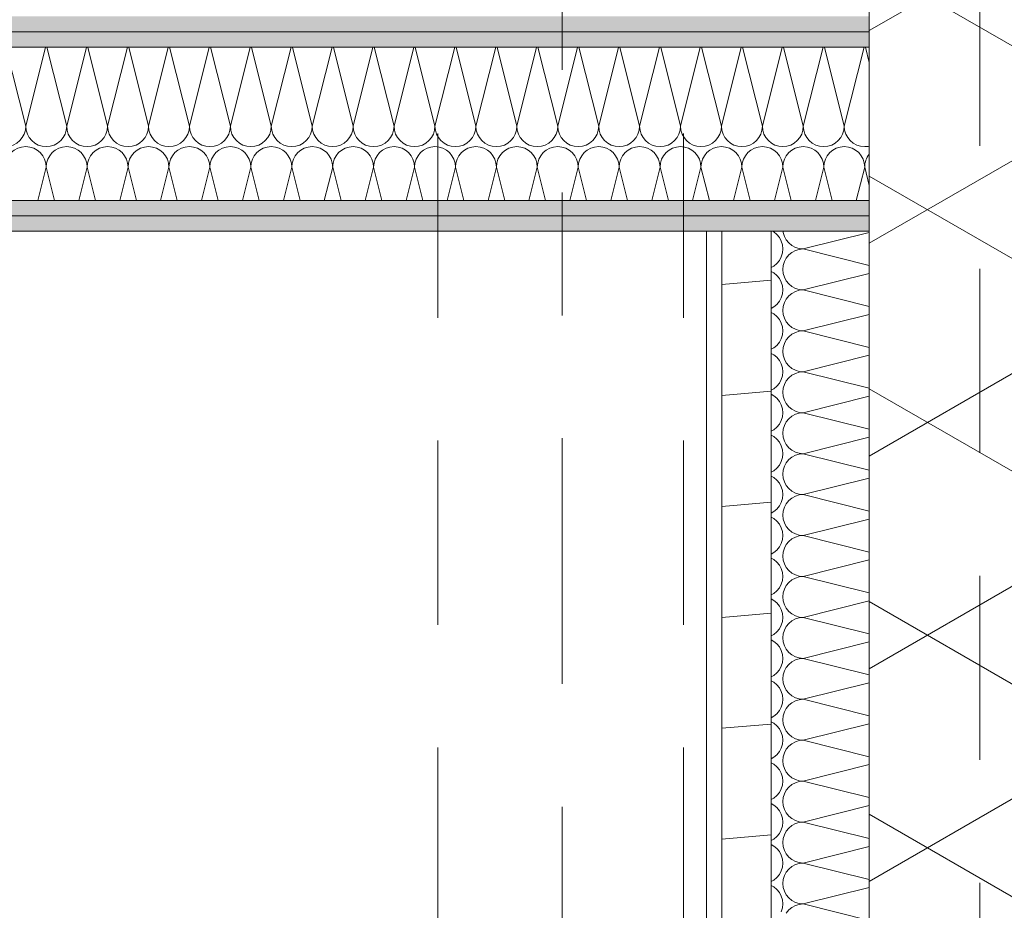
# Model space of a CAD drawing. Header units: metres. Extents: x -167 to 233, y -155 to 122.
# Tile 142 of 176: x 57.31 to 58.112, y 34.157 to 34.882. Entities that reach past the tile are written whole.
import ezdxf
from ezdxf.enums import TextEntityAlignment as Align

# ---------------------------------------------------------------- set-up
doc = ezdxf.new("R2010")
doc.units = ezdxf.units.M
doc.header["$MEASUREMENT"] = 0
for name, pattern in [('Raster', [0.4, 0.2, -0.1, 0, -0.1]), ('Strichlinie eng', [0.23, 0.15, -0.08]), ('Untersicht', [0.2, 0.15, -0.05])]:
    doc.linetypes.add(name, pattern=pattern)
for name, color, linetype in [('10 Wand außen', 7, 'Continuous'), ('20 Decke', 7, 'Continuous'), ('20 Träger', 7, 'Continuous'), ('50 Sanitäreinrichtung', 7, 'Continuous'), ('90 Achsraster', 7, 'Continuous'), ('94 Genehmigungsplanung Bemaßung', 7, 'Continuous')]:
    doc.layers.add(name, color=color, linetype=linetype)
doc.styles.add('ERSTELLTER_STIL_1', font='arial.ttf')
doc.styles.add('ERSTELLTER_STIL_2', font='arial.ttf')
doc.dimstyles.new('ERSTELLTER_STIL__2', dxfattribs={"dimtxt": 0.25, "dimasz": 0.19, "dimexe": 0.18, "dimexo": 0.1, "dimgap": 0, "dimtad": 1, "dimzin": 0, "dimdsep": 46, "dimtxsty": 'ERSTELLTER_STIL_1', "dimblk": 'ARROWHEAD_6', "dimblk1": 'ARROWHEAD_6', "dimblk2": 'ARROWHEAD_6', "dimcen": 0.09, "dimclrd": 7, "dimclre": 7, "dimclrt": 7, "dimazin": 0, "dimtfac": 1, "dimtdec": 4, "dimtmove": 0, "dimatfit": 3, "dimfxl": 1, "dimtolj": 1, "dimtzin": 0, "dimarcsym": 0})
pattern_1 = [(0, (27236.132094, 33357.27905), (0, 0.075), [0, -0.075])]

# ---------------------------------------------------------------- blocks, each defined once
blk = doc.blocks.new('*X32', base_point=(27236.13209, 33357.27905))
at = {"layer": '10 Wand außen', "color": 8, "linetype": 'Continuous', "lineweight": 18}
for p, q in [((57.29931, 34.86018), (57.31543, 34.79572)), ((57.33154, 34.86018), (57.31543, 34.79572)), ((57.33264, 34.86018), (57.34876, 34.79572)), ((57.36488, 34.86018), (57.34876, 34.79572)), ((57.36598, 34.86018), (57.38209, 34.79572)), ((57.39821, 34.86018), (57.38209, 34.79572)), ((57.39931, 34.86018), (57.41543, 34.79572)), ((57.43154, 34.86018), (57.41543, 34.79572)), ((57.43264, 34.86018), (57.44876, 34.79572)), ((57.46488, 34.86018), (57.44876, 34.79572)), ((57.46598, 34.86018), (57.48209, 34.79572)), ((57.49821, 34.86018), (57.48209, 34.79572)), ((57.49931, 34.86018), (57.51543, 34.79572)), ((57.53154, 34.86018), (57.51543, 34.79572)), ((57.53264, 34.86018), (57.54876, 34.79572)), ((57.56488, 34.86018), (57.54876, 34.79572)), ((57.56598, 34.86018), (57.58209, 34.79572)), ((57.59821, 34.86018), (57.58209, 34.79572)), ((57.59931, 34.86018), (57.61543, 34.79572)), ((57.63154, 34.86018), (57.61543, 34.79572)), ((57.63264, 34.86018), (57.64876, 34.79572)), ((57.66488, 34.86018), (57.64876, 34.79572)), ((57.66598, 34.86018), (57.68209, 34.79572)), ((57.69821, 34.86018), (57.68209, 34.79572)), ((57.69931, 34.86018), (57.71543, 34.79572)), ((57.73154, 34.86018), (57.71543, 34.79572)), ((57.73264, 34.86018), (57.74876, 34.79572)), ((57.76488, 34.86018), (57.74876, 34.79572)), ((57.76598, 34.86018), (57.78209, 34.79572)), ((57.79821, 34.86018), (57.78209, 34.79572)), ((57.79931, 34.86018), (57.81543, 34.79572)), ((57.83154, 34.86018), (57.81543, 34.79572)), ((57.83264, 34.86018), (57.84876, 34.79572)), ((57.86488, 34.86018), (57.84876, 34.79572)), ((57.86598, 34.86018), (57.88209, 34.79572)), ((57.89821, 34.86018), (57.88209, 34.79572)), ((57.89931, 34.86018), (57.91543, 34.79572)), ((57.93154, 34.86018), (57.91543, 34.79572)), ((57.93264, 34.86018), (57.94876, 34.79572)), ((57.96488, 34.86018), (57.94876, 34.79572)), ((57.96598, 34.86018), (57.98209, 34.79572)), ((57.99821, 34.86018), (57.98209, 34.79572)), ((57.99931, 34.86018), (58.00249, 34.84746)), ((57.33209, 34.76238), (57.32529, 34.73518)), ((57.33209, 34.76238), (57.33889, 34.73518)), ((57.36543, 34.76238), (57.35863, 34.73518)), ((57.36543, 34.76238), (57.37223, 34.73518)), ((57.39876, 34.76238), (57.39196, 34.73518)), ((57.39876, 34.76238), (57.40556, 34.73518)), ((57.43209, 34.76238), (57.42529, 34.73518)), ((57.43209, 34.76238), (57.43889, 34.73518)), ((57.46543, 34.76238), (57.45863, 34.73518)), ((57.46543, 34.76238), (57.47223, 34.73518)), ((57.49876, 34.76238), (57.49196, 34.73518)), ((57.49876, 34.76238), (57.50556, 34.73518)), ((57.53209, 34.76238), (57.52529, 34.73518)), ((57.53209, 34.76238), (57.53889, 34.73518)), ((57.56543, 34.76238), (57.55863, 34.73518)), ((57.56543, 34.76238), (57.57223, 34.73518)), ((57.59876, 34.76238), (57.59196, 34.73518)), ((57.59876, 34.76238), (57.60556, 34.73518)), ((57.63209, 34.76238), (57.62529, 34.73518)), ((57.63209, 34.76238), (57.63889, 34.73518)), ((57.66543, 34.76238), (57.65863, 34.73518)), ((57.66543, 34.76238), (57.67223, 34.73518)), ((57.69876, 34.76238), (57.69196, 34.73518)), ((57.69876, 34.76238), (57.70556, 34.73518)), ((57.73209, 34.76238), (57.72529, 34.73518)), ((57.73209, 34.76238), (57.73889, 34.73518)), ((57.76543, 34.76238), (57.75863, 34.73518)), ((57.76543, 34.76238), (57.77223, 34.73518)), ((57.79876, 34.76238), (57.79196, 34.73518)), ((57.79876, 34.76238), (57.80556, 34.73518)), ((57.83209, 34.76238), (57.82529, 34.73518)), ((57.83209, 34.76238), (57.83889, 34.73518)), ((57.86543, 34.76238), (57.85863, 34.73518)), ((57.86543, 34.76238), (57.87223, 34.73518)), ((57.89876, 34.76238), (57.89196, 34.73518)), ((57.89876, 34.76238), (57.90556, 34.73518)), ((57.93209, 34.76238), (57.92529, 34.73518)), ((57.93209, 34.76238), (57.93889, 34.73518)), ((57.96543, 34.76238), (57.95863, 34.73518)), ((57.96543, 34.76238), (57.97223, 34.73518)), ((57.99876, 34.76238), (57.99196, 34.73518)), ((57.99876, 34.76238), (58.00249, 34.74746))]:
    blk.add_line(p, q, dxfattribs=at)
for centre, start, end in [((57.29876, 34.79572), 270, 0), ((57.33209, 34.79572), 180, 270), ((57.33209, 34.79572), 270, 0), ((57.36543, 34.79572), 180, 270), ((57.36543, 34.79572), 270, 0), ((57.39876, 34.79572), 180, 270), ((57.39876, 34.79572), 270, 0), ((57.43209, 34.79572), 180, 270), ((57.43209, 34.79572), 270, 0), ((57.46543, 34.79572), 180, 270), ((57.46543, 34.79572), 270, 0), ((57.49876, 34.79572), 180, 270), ((57.49876, 34.79572), 270, 0), ((57.53209, 34.79572), 180, 270), ((57.53209, 34.79572), 270, 0), ((57.56543, 34.79572), 180, 270), ((57.56543, 34.79572), 270, 0), ((57.59876, 34.79572), 180, 270), ((57.59876, 34.79572), 270, 0), ((57.63209, 34.79572), 180, 270), ((57.63209, 34.79572), 270, 0), ((57.66543, 34.79572), 180, 270), ((57.66543, 34.79572), 270, 0), ((57.69876, 34.79572), 180, 270), ((57.69876, 34.79572), 270, 0), ((57.73209, 34.79572), 180, 270), ((57.73209, 34.79572), 270, 0), ((57.76543, 34.79572), 180, 270), ((57.76543, 34.79572), 270, 0), ((57.79876, 34.79572), 180, 270), ((57.79876, 34.79572), 270, 0), ((57.83209, 34.79572), 180, 270), ((57.83209, 34.79572), 270, 0), ((57.86543, 34.79572), 180, 270), ((57.86543, 34.79572), 270, 0), ((57.89876, 34.79572), 180, 270), ((57.89876, 34.79572), 270, 0), ((57.93209, 34.79572), 180, 270), ((57.93209, 34.79572), 270, 0), ((57.96543, 34.79572), 180, 270), ((57.96543, 34.79572), 270, 0), ((57.99876, 34.79572), 180, 270), ((57.31543, 34.76238), 90, 180), ((57.31543, 34.76238), 0, 90), ((57.34876, 34.76238), 90, 180), ((57.34876, 34.76238), 0, 90), ((57.38209, 34.76238), 90, 180), ((57.38209, 34.76238), 0, 90), ((57.41543, 34.76238), 90, 180), ((57.41543, 34.76238), 0, 90), ((57.44876, 34.76238), 90, 180), ((57.44876, 34.76238), 0, 90), ((57.48209, 34.76238), 90, 180), ((57.48209, 34.76238), 0, 90), ((57.51543, 34.76238), 90, 180), ((57.51543, 34.76238), 0, 90), ((57.54876, 34.76238), 90, 180), ((57.54876, 34.76238), 0, 90), ((57.58209, 34.76238), 90, 180), ((57.58209, 34.76238), 0, 90), ((57.61543, 34.76238), 90, 180), ((57.61543, 34.76238), 0, 90), ((57.64876, 34.76238), 90, 180), ((57.64876, 34.76238), 0, 90), ((57.68209, 34.76238), 90, 180), ((57.68209, 34.76238), 0, 90), ((57.71543, 34.76238), 90, 180), ((57.71543, 34.76238), 0, 90), ((57.74876, 34.76238), 90, 180), ((57.74876, 34.76238), 0, 90), ((57.78209, 34.76238), 90, 180), ((57.78209, 34.76238), 0, 90), ((57.81543, 34.76238), 90, 180), ((57.81543, 34.76238), 0, 90), ((57.84876, 34.76238), 90, 180), ((57.84876, 34.76238), 0, 90), ((57.88209, 34.76238), 90, 180), ((57.88209, 34.76238), 0, 90), ((57.91543, 34.76238), 90, 180), ((57.91543, 34.76238), 0, 90), ((57.94876, 34.76238), 90, 180), ((57.94876, 34.76238), 0, 90), ((57.98209, 34.76238), 90, 180), ((57.98209, 34.76238), 0, 90), ((57.99876, 34.79572), 270, 282.9357), ((58.01543, 34.76238), 140.90873, 180)]:
    blk.add_arc(centre, 0.01667, start, end, dxfattribs=at)
blk = doc.blocks.new('*X44', base_point=(27236.13209, 33357.27905))
at = {"layer": '10 Wand außen', "color": 8, "linetype": 'Continuous', "lineweight": 18}
for p, q in [((57.92469, 34.70957), (57.92355, 34.71018)), ((57.92721, 34.7075), (57.92469, 34.70957)), ((57.92929, 34.70498), (57.92721, 34.7075)), ((57.93083, 34.70209), (57.92929, 34.70498)), ((57.93231, 34.71018), (57.93241, 34.70913)), ((57.93241, 34.70913), (57.93336, 34.706)), ((57.93336, 34.706), (57.9349, 34.70312)), ((57.9349, 34.70312), (57.93698, 34.7006)), ((58.00249, 34.70915), (57.94876, 34.69572)), ((57.93177, 34.69897), (57.93083, 34.70209)), ((57.93209, 34.69572), (57.93177, 34.69897)), ((57.93177, 34.69246), (57.93209, 34.69572)), ((57.93698, 34.7006), (57.9395, 34.69852)), ((57.9395, 34.69852), (57.94238, 34.69698)), ((57.94238, 34.69445), (57.9395, 34.69291)), ((57.94238, 34.69698), (57.94551, 34.69604)), ((57.94551, 34.6954), (57.94238, 34.69445)), ((57.94551, 34.69604), (57.94876, 34.69572)), ((57.94876, 34.69572), (57.94551, 34.6954)), ((58.00249, 34.68228), (57.94876, 34.69572)), ((57.92721, 34.68393), (57.92929, 34.68646)), ((57.92929, 34.68646), (57.93083, 34.68934)), ((57.93083, 34.68934), (57.93177, 34.69246)), ((57.9349, 34.68831), (57.93336, 34.68543)), ((57.93698, 34.69083), (57.9349, 34.68831)), ((57.9395, 34.69291), (57.93698, 34.69083)), ((57.92249, 34.68068), (57.92469, 34.68186)), ((57.92469, 34.68186), (57.92721, 34.68393)), ((57.93241, 34.6823), (57.93209, 34.67905)), ((57.93209, 34.67905), (57.93241, 34.6758)), ((57.93336, 34.68543), (57.93241, 34.6823)), ((57.92469, 34.67624), (57.92249, 34.67741)), ((57.92721, 34.67417), (57.92469, 34.67624)), ((57.92929, 34.67164), (57.92721, 34.67417)), ((57.93083, 34.66876), (57.92929, 34.67164)), ((57.93241, 34.6758), (57.93336, 34.67267)), ((57.93336, 34.67267), (57.9349, 34.66979)), ((58.00249, 34.67582), (57.94876, 34.66238)), ((57.93177, 34.66563), (57.93083, 34.66876)), ((57.93209, 34.66238), (57.93177, 34.66563)), ((57.93177, 34.65913), (57.93209, 34.66238)), ((57.9349, 34.66979), (57.93698, 34.66726)), ((57.93698, 34.66726), (57.9395, 34.66519)), ((57.9395, 34.66519), (57.94238, 34.66365)), ((57.94238, 34.66365), (57.94551, 34.6627)), ((57.94551, 34.6627), (57.94876, 34.66238)), ((57.94876, 34.66238), (57.94551, 34.66206)), ((58.00249, 34.64895), (57.94876, 34.66238)), ((57.92929, 34.65312), (57.93083, 34.656)), ((57.93083, 34.656), (57.93177, 34.65913)), ((57.9349, 34.65498), (57.93336, 34.65209)), ((57.93698, 34.6575), (57.9349, 34.65498)), ((57.9395, 34.65957), (57.93698, 34.6575)), ((57.94238, 34.66111), (57.9395, 34.65957)), ((57.94551, 34.66206), (57.94238, 34.66111)), ((57.92249, 34.64735), (57.92469, 34.64852)), ((57.92469, 34.64852), (57.92721, 34.6506)), ((57.92721, 34.6506), (57.92929, 34.65312)), ((57.93241, 34.64897), (57.93209, 34.64572)), ((57.93336, 34.65209), (57.93241, 34.64897)), ((57.92469, 34.64291), (57.92249, 34.64408)), ((57.92721, 34.64083), (57.92469, 34.64291)), ((57.92929, 34.63831), (57.92721, 34.64083)), ((57.93083, 34.63543), (57.92929, 34.63831)), ((57.93209, 34.64572), (57.93241, 34.64246)), ((57.93241, 34.64246), (57.93336, 34.63934)), ((57.93336, 34.63934), (57.9349, 34.63646)), ((58.00249, 34.64248), (57.94876, 34.62905)), ((57.93177, 34.6323), (57.93083, 34.63543)), ((57.93209, 34.62905), (57.93177, 34.6323)), ((57.9349, 34.63646), (57.93698, 34.63393)), ((57.93698, 34.63393), (57.9395, 34.63186)), ((57.9395, 34.63186), (57.94238, 34.63032)), ((57.94238, 34.63032), (57.94551, 34.62937)), ((57.92929, 34.61979), (57.93083, 34.62267)), ((57.93083, 34.62267), (57.93177, 34.6258)), ((57.93177, 34.6258), (57.93209, 34.62905)), ((57.93698, 34.62417), (57.9349, 34.62164)), ((57.9395, 34.62624), (57.93698, 34.62417)), ((57.94238, 34.62778), (57.9395, 34.62624)), ((57.94551, 34.62873), (57.94238, 34.62778)), ((57.94551, 34.62937), (57.94876, 34.62905)), ((57.94876, 34.62905), (57.94551, 34.62873)), ((58.00249, 34.61562), (57.94876, 34.62905)), ((57.92249, 34.61402), (57.92469, 34.61519)), ((57.92469, 34.61519), (57.92721, 34.61726)), ((57.92721, 34.61726), (57.92929, 34.61979)), ((57.93241, 34.61563), (57.93209, 34.61238)), ((57.93336, 34.61876), (57.93241, 34.61563)), ((57.9349, 34.62164), (57.93336, 34.61876)), ((57.92469, 34.60957), (57.92249, 34.61075)), ((57.92721, 34.6075), (57.92469, 34.60957)), ((57.92929, 34.60498), (57.92721, 34.6075)), ((57.93209, 34.61238), (57.93241, 34.60913)), ((57.93241, 34.60913), (57.93336, 34.606)), ((58.00249, 34.60915), (57.94876, 34.59572)), ((57.93083, 34.60209), (57.92929, 34.60498)), ((57.93177, 34.59897), (57.93083, 34.60209)), ((57.93209, 34.59572), (57.93177, 34.59897)), ((57.93336, 34.606), (57.9349, 34.60312)), ((57.9349, 34.60312), (57.93698, 34.6006)), ((57.93698, 34.6006), (57.9395, 34.59852)), ((57.9395, 34.59852), (57.94238, 34.59698)), ((57.93083, 34.58934), (57.93177, 34.59246)), ((57.93177, 34.59246), (57.93209, 34.59572)), ((57.93698, 34.59083), (57.9349, 34.58831)), ((57.9395, 34.59291), (57.93698, 34.59083)), ((57.94238, 34.59445), (57.9395, 34.59291)), ((57.94238, 34.59698), (57.94551, 34.59604)), ((57.94551, 34.5954), (57.94238, 34.59445)), ((57.94551, 34.59604), (57.94876, 34.59572)), ((57.94876, 34.59572), (57.94551, 34.5954)), ((58.00249, 34.58228), (57.94876, 34.59572)), ((57.92469, 34.58186), (57.92721, 34.58393)), ((57.92721, 34.58393), (57.92929, 34.58646)), ((57.92929, 34.58646), (57.93083, 34.58934)), ((57.93241, 34.5823), (57.93209, 34.57905)), ((57.93336, 34.58543), (57.93241, 34.5823)), ((57.9349, 34.58831), (57.93336, 34.58543)), ((57.92249, 34.58068), (57.92469, 34.58186)), ((57.92469, 34.57624), (57.92249, 34.57741)), ((57.92721, 34.57417), (57.92469, 34.57624)), ((57.92929, 34.57164), (57.92721, 34.57417)), ((57.93209, 34.57905), (57.93241, 34.5758)), ((57.93241, 34.5758), (57.93336, 34.57267)), ((58.00249, 34.57582), (57.94876, 34.56238)), ((57.93083, 34.56876), (57.92929, 34.57164)), ((57.93177, 34.56563), (57.93083, 34.56876)), ((57.93336, 34.57267), (57.9349, 34.56979)), ((57.9349, 34.56979), (57.93698, 34.56726)), ((57.93698, 34.56726), (57.9395, 34.56519)), ((57.93083, 34.556), (57.93177, 34.55913)), ((57.93209, 34.56238), (57.93177, 34.56563)), ((57.93177, 34.55913), (57.93209, 34.56238)), ((57.9395, 34.55957), (57.93698, 34.5575)), ((57.9395, 34.56519), (57.94238, 34.56365)), ((57.94238, 34.56111), (57.9395, 34.55957)), ((57.94238, 34.56365), (57.94551, 34.5627)), ((57.94551, 34.56206), (57.94238, 34.56111)), ((57.94551, 34.5627), (57.94876, 34.56238)), ((57.94876, 34.56238), (57.94551, 34.56206)), ((58.00249, 34.54895), (57.94876, 34.56238)), ((57.92469, 34.54852), (57.92721, 34.5506)), ((57.92721, 34.5506), (57.92929, 34.55312)), ((57.92929, 34.55312), (57.93083, 34.556)), ((57.93336, 34.55209), (57.93241, 34.54897)), ((57.9349, 34.55498), (57.93336, 34.55209)), ((57.93698, 34.5575), (57.9349, 34.55498)), ((57.92249, 34.54735), (57.92469, 34.54852)), ((57.92469, 34.54291), (57.92249, 34.54408)), ((57.92721, 34.54083), (57.92469, 34.54291)), ((57.93241, 34.54897), (57.93209, 34.54572)), ((57.93209, 34.54572), (57.93241, 34.54246)), ((57.93241, 34.54246), (57.93336, 34.53934)), ((58.00249, 34.54248), (57.94876, 34.52905)), ((57.92929, 34.53831), (57.92721, 34.54083)), ((57.93083, 34.53543), (57.92929, 34.53831)), ((57.93177, 34.5323), (57.93083, 34.53543)), ((57.93336, 34.53934), (57.9349, 34.53646)), ((57.9349, 34.53646), (57.93698, 34.53393)), ((57.93209, 34.52905), (57.93177, 34.5323)), ((57.93177, 34.5258), (57.93209, 34.52905)), ((57.93698, 34.53393), (57.9395, 34.53186)), ((57.9395, 34.52624), (57.93698, 34.52417)), ((57.9395, 34.53186), (57.94238, 34.53032)), ((57.94238, 34.52778), (57.9395, 34.52624)), ((57.94238, 34.53032), (57.94551, 34.52937)), ((57.94551, 34.52873), (57.94238, 34.52778)), ((57.94551, 34.52937), (57.94876, 34.52905)), ((57.94876, 34.52905), (57.94551, 34.52873)), ((58.00249, 34.51562), (57.94876, 34.52905)), ((57.92721, 34.51726), (57.92929, 34.51979)), ((57.92929, 34.51979), (57.93083, 34.52267)), ((57.93083, 34.52267), (57.93177, 34.5258)), ((57.93336, 34.51876), (57.93241, 34.51563)), ((57.9349, 34.52164), (57.93336, 34.51876)), ((57.93698, 34.52417), (57.9349, 34.52164)), ((57.92249, 34.51402), (57.92469, 34.51519)), ((57.92469, 34.50957), (57.92249, 34.51075)), ((57.92469, 34.51519), (57.92721, 34.51726)), ((57.93241, 34.51563), (57.93209, 34.51238)), ((57.93209, 34.51238), (57.93241, 34.50913)), ((57.92721, 34.5075), (57.92469, 34.50957)), ((57.92929, 34.50498), (57.92721, 34.5075)), ((57.93083, 34.50209), (57.92929, 34.50498)), ((57.93177, 34.49897), (57.93083, 34.50209)), ((57.93241, 34.50913), (57.93336, 34.506)), ((57.93336, 34.506), (57.9349, 34.50312)), ((57.9349, 34.50312), (57.93698, 34.5006)), ((58.00249, 34.50915), (57.94876, 34.49572)), ((57.93209, 34.49572), (57.93177, 34.49897)), ((57.93177, 34.49246), (57.93209, 34.49572)), ((57.93698, 34.5006), (57.9395, 34.49852)), ((57.9395, 34.49852), (57.94238, 34.49698)), ((57.94238, 34.49445), (57.9395, 34.49291)), ((57.94238, 34.49698), (57.94551, 34.49604)), ((57.94551, 34.4954), (57.94238, 34.49445)), ((57.94551, 34.49604), (57.94876, 34.49572)), ((57.94876, 34.49572), (57.94551, 34.4954)), ((58.00249, 34.48228), (57.94876, 34.49572)), ((57.92721, 34.48393), (57.92929, 34.48646)), ((57.92929, 34.48646), (57.93083, 34.48934)), ((57.93083, 34.48934), (57.93177, 34.49246)), ((57.9349, 34.48831), (57.93336, 34.48543)), ((57.93698, 34.49083), (57.9349, 34.48831)), ((57.9395, 34.49291), (57.93698, 34.49083)), ((57.92249, 34.48068), (57.92469, 34.48186)), ((57.92469, 34.48186), (57.92721, 34.48393)), ((57.93241, 34.4823), (57.93209, 34.47905)), ((57.93209, 34.47905), (57.93241, 34.4758)), ((57.93336, 34.48543), (57.93241, 34.4823)), ((57.92469, 34.47624), (57.92249, 34.47741)), ((57.92721, 34.47417), (57.92469, 34.47624)), ((57.92929, 34.47164), (57.92721, 34.47417)), ((57.93083, 34.46876), (57.92929, 34.47164)), ((57.93241, 34.4758), (57.93336, 34.47267)), ((57.93336, 34.47267), (57.9349, 34.46979)), ((58.00249, 34.47582), (57.94876, 34.46238)), ((57.93177, 34.46563), (57.93083, 34.46876)), ((57.93209, 34.46238), (57.93177, 34.46563)), ((57.93177, 34.45913), (57.93209, 34.46238)), ((57.9349, 34.46979), (57.93698, 34.46726)), ((57.93698, 34.46726), (57.9395, 34.46519)), ((57.9395, 34.46519), (57.94238, 34.46365)), ((57.94238, 34.46365), (57.94551, 34.4627)), ((57.94551, 34.46206), (57.94238, 34.46111)), ((57.94551, 34.4627), (57.94876, 34.46238)), ((57.94876, 34.46238), (57.94551, 34.46206)), ((58.00249, 34.44895), (57.94876, 34.46238)), ((57.92929, 34.45312), (57.93083, 34.456)), ((57.93083, 34.456), (57.93177, 34.45913)), ((57.9349, 34.45498), (57.93336, 34.45209)), ((57.93698, 34.4575), (57.9349, 34.45498)), ((57.9395, 34.45957), (57.93698, 34.4575)), ((57.94238, 34.46111), (57.9395, 34.45957)), ((57.92249, 34.44735), (57.92469, 34.44852)), ((57.92469, 34.44852), (57.92721, 34.4506)), ((57.92721, 34.4506), (57.92929, 34.45312)), ((57.93241, 34.44897), (57.93209, 34.44572)), ((57.93336, 34.45209), (57.93241, 34.44897)), ((57.92469, 34.44291), (57.92249, 34.44408)), ((57.92721, 34.44083), (57.92469, 34.44291)), ((57.92929, 34.43831), (57.92721, 34.44083)), ((57.93083, 34.43543), (57.92929, 34.43831)), ((57.93209, 34.44572), (57.93241, 34.44246)), ((57.93241, 34.44246), (57.93336, 34.43934)), ((57.93336, 34.43934), (57.9349, 34.43646)), ((58.00249, 34.44248), (57.94876, 34.42905)), ((57.93177, 34.4323), (57.93083, 34.43543)), ((57.93209, 34.42905), (57.93177, 34.4323)), ((57.9349, 34.43646), (57.93698, 34.43393)), ((57.93698, 34.43393), (57.9395, 34.43186)), ((57.9395, 34.43186), (57.94238, 34.43032)), ((57.94238, 34.43032), (57.94551, 34.42937)), ((57.92929, 34.41979), (57.93083, 34.42267)), ((57.93083, 34.42267), (57.93177, 34.4258)), ((57.93177, 34.4258), (57.93209, 34.42905)), ((57.93698, 34.42417), (57.9349, 34.42164)), ((57.9395, 34.42624), (57.93698, 34.42417)), ((57.94238, 34.42778), (57.9395, 34.42624)), ((57.94551, 34.42873), (57.94238, 34.42778)), ((57.94551, 34.42937), (57.94876, 34.42905)), ((57.94876, 34.42905), (57.94551, 34.42873)), ((58.00249, 34.41562), (57.94876, 34.42905)), ((57.92249, 34.41402), (57.92469, 34.41519)), ((57.92469, 34.41519), (57.92721, 34.41726)), ((57.92721, 34.41726), (57.92929, 34.41979)), ((57.93241, 34.41563), (57.93209, 34.41238)), ((57.93336, 34.41876), (57.93241, 34.41563)), ((57.9349, 34.42164), (57.93336, 34.41876)), ((57.92469, 34.40957), (57.92249, 34.41075)), ((57.92721, 34.4075), (57.92469, 34.40957)), ((57.92929, 34.40498), (57.92721, 34.4075)), ((57.93209, 34.41238), (57.93241, 34.40913)), ((57.93241, 34.40913), (57.93336, 34.406)), ((57.93336, 34.406), (57.9349, 34.40312)), ((58.00249, 34.40915), (57.94876, 34.39572)), ((57.93083, 34.40209), (57.92929, 34.40498)), ((57.93177, 34.39897), (57.93083, 34.40209)), ((57.93209, 34.39572), (57.93177, 34.39897)), ((57.9349, 34.40312), (57.93698, 34.4006)), ((57.93698, 34.4006), (57.9395, 34.39852)), ((57.9395, 34.39852), (57.94238, 34.39698)), ((57.93083, 34.38934), (57.93177, 34.39246)), ((57.93177, 34.39246), (57.93209, 34.39572)), ((57.93698, 34.39083), (57.9349, 34.38831)), ((57.9395, 34.39291), (57.93698, 34.39083)), ((57.94238, 34.39445), (57.9395, 34.39291)), ((57.94238, 34.39698), (57.94551, 34.39604)), ((57.94551, 34.3954), (57.94238, 34.39445)), ((57.94551, 34.39604), (57.94876, 34.39572)), ((57.94876, 34.39572), (57.94551, 34.3954)), ((58.00249, 34.38228), (57.94876, 34.39572)), ((57.92249, 34.38068), (57.92469, 34.38186)), ((57.92469, 34.38186), (57.92721, 34.38393)), ((57.92721, 34.38393), (57.92929, 34.38646)), ((57.92929, 34.38646), (57.93083, 34.38934)), ((57.93241, 34.3823), (57.93209, 34.37905)), ((57.93336, 34.38543), (57.93241, 34.3823)), ((57.9349, 34.38831), (57.93336, 34.38543)), ((57.92469, 34.37624), (57.92249, 34.37741)), ((57.92721, 34.37417), (57.92469, 34.37624)), ((57.92929, 34.37164), (57.92721, 34.37417)), ((57.93209, 34.37905), (57.93241, 34.3758)), ((57.93241, 34.3758), (57.93336, 34.37267)), ((58.00249, 34.37582), (57.94876, 34.36238)), ((57.93083, 34.36876), (57.92929, 34.37164)), ((57.93177, 34.36563), (57.93083, 34.36876)), ((57.93209, 34.36238), (57.93177, 34.36563)), ((57.93336, 34.37267), (57.9349, 34.36979)), ((57.9349, 34.36979), (57.93698, 34.36726)), ((57.93698, 34.36726), (57.9395, 34.36519)), ((57.93083, 34.356), (57.93177, 34.35913)), ((57.93177, 34.35913), (57.93209, 34.36238)), ((57.9395, 34.35957), (57.93698, 34.3575)), ((57.9395, 34.36519), (57.94238, 34.36365)), ((57.94238, 34.36111), (57.9395, 34.35957)), ((57.94238, 34.36365), (57.94551, 34.3627)), ((57.94551, 34.36206), (57.94238, 34.36111)), ((57.94551, 34.3627), (57.94876, 34.36238)), ((57.94876, 34.36238), (57.94551, 34.36206)), ((58.00249, 34.34895), (57.94876, 34.36238)), ((57.92469, 34.34852), (57.92721, 34.3506)), ((57.92721, 34.3506), (57.92929, 34.35312)), ((57.92929, 34.35312), (57.93083, 34.356)), ((57.93336, 34.35209), (57.93241, 34.34897)), ((57.9349, 34.35498), (57.93336, 34.35209)), ((57.93698, 34.3575), (57.9349, 34.35498)), ((57.92249, 34.34735), (57.92469, 34.34852)), ((57.92469, 34.34291), (57.92249, 34.34408)), ((57.92721, 34.34083), (57.92469, 34.34291)), ((57.93241, 34.34897), (57.93209, 34.34572)), ((57.93209, 34.34572), (57.93241, 34.34246)), ((57.93241, 34.34246), (57.93336, 34.33934)), ((58.00249, 34.34248), (57.94876, 34.32905)), ((57.92929, 34.33831), (57.92721, 34.34083)), ((57.93083, 34.33543), (57.92929, 34.33831)), ((57.93177, 34.3323), (57.93083, 34.33543)), ((57.93336, 34.33934), (57.9349, 34.33646)), ((57.9349, 34.33646), (57.93698, 34.33393)), ((57.93698, 34.33393), (57.9395, 34.33186)), ((57.93083, 34.32267), (57.93177, 34.3258)), ((57.93209, 34.32905), (57.93177, 34.3323)), ((57.93177, 34.3258), (57.93209, 34.32905)), ((57.9395, 34.32624), (57.93698, 34.32417)), ((57.9395, 34.33186), (57.94238, 34.33032)), ((57.94238, 34.32778), (57.9395, 34.32624)), ((57.94238, 34.33032), (57.94551, 34.32937)), ((57.94551, 34.32873), (57.94238, 34.32778)), ((57.94551, 34.32937), (57.94876, 34.32905)), ((57.94876, 34.32905), (57.94551, 34.32873)), ((58.00249, 34.31562), (57.94876, 34.32905)), ((57.92721, 34.31726), (57.92929, 34.31979)), ((57.92929, 34.31979), (57.93083, 34.32267)), ((57.93336, 34.31876), (57.93241, 34.31563)), ((57.9349, 34.32164), (57.93336, 34.31876)), ((57.93698, 34.32417), (57.9349, 34.32164)), ((57.92249, 34.31402), (57.92469, 34.31519)), ((57.92469, 34.30957), (57.92249, 34.31075)), ((57.92469, 34.31519), (57.92721, 34.31726)), ((57.92721, 34.3075), (57.92469, 34.30957)), ((57.93241, 34.31563), (57.93209, 34.31238)), ((57.93209, 34.31238), (57.93241, 34.30913)), ((57.92929, 34.30498), (57.92721, 34.3075)), ((57.93083, 34.30209), (57.92929, 34.30498)), ((57.93177, 34.29897), (57.93083, 34.30209)), ((57.93241, 34.30913), (57.93336, 34.306)), ((57.93336, 34.306), (57.9349, 34.30312)), ((57.9349, 34.30312), (57.93698, 34.3006)), ((58.00249, 34.30915), (57.94876, 34.29572)), ((57.93209, 34.29572), (57.93177, 34.29897)), ((57.93177, 34.29246), (57.93209, 34.29572)), ((57.93698, 34.3006), (57.9395, 34.29852)), ((57.9395, 34.29852), (57.94238, 34.29698)), ((57.94238, 34.29445), (57.9395, 34.29291)), ((57.94238, 34.29698), (57.94551, 34.29604)), ((57.94551, 34.2954), (57.94238, 34.29445)), ((57.94551, 34.29604), (57.94876, 34.29572)), ((57.94876, 34.29572), (57.94551, 34.2954)), ((58.00249, 34.28228), (57.94876, 34.29572)), ((57.92721, 34.28393), (57.92929, 34.28646)), ((57.92929, 34.28646), (57.93083, 34.28934)), ((57.93083, 34.28934), (57.93177, 34.29246)), ((57.93336, 34.28543), (57.93241, 34.2823)), ((57.9349, 34.28831), (57.93336, 34.28543)), ((57.93698, 34.29083), (57.9349, 34.28831)), ((57.9395, 34.29291), (57.93698, 34.29083)), ((57.92249, 34.28068), (57.92469, 34.28186)), ((57.92469, 34.27624), (57.92249, 34.27741)), ((57.92469, 34.28186), (57.92721, 34.28393)), ((57.93241, 34.2823), (57.93209, 34.27905)), ((57.93209, 34.27905), (57.93241, 34.2758)), ((57.92721, 34.27417), (57.92469, 34.27624)), ((57.92929, 34.27164), (57.92721, 34.27417)), ((57.93083, 34.26876), (57.92929, 34.27164)), ((57.93241, 34.2758), (57.93336, 34.27267)), ((57.93336, 34.27267), (57.9349, 34.26979)), ((57.9349, 34.26979), (57.93698, 34.26726)), ((58.00249, 34.27582), (57.94876, 34.26238)), ((57.93177, 34.26563), (57.93083, 34.26876)), ((57.93209, 34.26238), (57.93177, 34.26563)), ((57.93177, 34.25913), (57.93209, 34.26238)), ((57.93698, 34.26726), (57.9395, 34.26519)), ((57.9395, 34.26519), (57.94238, 34.26365)), ((57.94238, 34.26365), (57.94551, 34.2627)), ((57.94551, 34.26206), (57.94238, 34.26111)), ((57.94551, 34.2627), (57.94876, 34.26238)), ((57.94876, 34.26238), (57.94551, 34.26206)), ((58.00249, 34.24895), (57.94876, 34.26238)), ((57.92929, 34.25312), (57.93083, 34.256)), ((57.93083, 34.256), (57.93177, 34.25913)), ((57.9349, 34.25498), (57.93336, 34.25209)), ((57.93698, 34.2575), (57.9349, 34.25498)), ((57.9395, 34.25957), (57.93698, 34.2575)), ((57.94238, 34.26111), (57.9395, 34.25957)), ((57.92249, 34.24735), (57.92469, 34.24852)), ((57.92469, 34.24852), (57.92721, 34.2506)), ((57.92721, 34.2506), (57.92929, 34.25312)), ((57.93241, 34.24897), (57.93209, 34.24572)), ((57.93209, 34.24572), (57.93241, 34.24246)), ((57.93336, 34.25209), (57.93241, 34.24897)), ((57.92469, 34.24291), (57.92249, 34.24408)), ((57.92721, 34.24083), (57.92469, 34.24291)), ((57.92929, 34.23831), (57.92721, 34.24083)), ((57.93083, 34.23543), (57.92929, 34.23831)), ((57.93241, 34.24246), (57.93336, 34.23934)), ((57.93336, 34.23934), (57.9349, 34.23646)), ((58.00249, 34.24248), (57.94876, 34.22905)), ((57.93177, 34.2323), (57.93083, 34.23543)), ((57.93209, 34.22905), (57.93177, 34.2323)), ((57.9349, 34.23646), (57.93698, 34.23393)), ((57.93698, 34.23393), (57.9395, 34.23186)), ((57.9395, 34.23186), (57.94238, 34.23032)), ((57.94238, 34.23032), (57.94551, 34.22937)), ((57.94551, 34.22937), (57.94876, 34.22905)), ((57.92929, 34.21979), (57.93083, 34.22267)), ((57.93083, 34.22267), (57.93177, 34.2258)), ((57.93177, 34.2258), (57.93209, 34.22905)), ((57.9349, 34.22164), (57.93336, 34.21876)), ((57.93698, 34.22417), (57.9349, 34.22164)), ((57.9395, 34.22624), (57.93698, 34.22417)), ((57.94238, 34.22778), (57.9395, 34.22624)), ((57.94551, 34.22873), (57.94238, 34.22778)), ((57.94876, 34.22905), (57.94551, 34.22873)), ((58.00249, 34.21562), (57.94876, 34.22905)), ((57.92249, 34.21402), (57.92469, 34.21519)), ((57.92469, 34.21519), (57.92721, 34.21726)), ((57.92721, 34.21726), (57.92929, 34.21979)), ((57.93241, 34.21563), (57.93209, 34.21238)), ((57.93336, 34.21876), (57.93241, 34.21563)), ((57.92469, 34.20957), (57.92249, 34.21075)), ((57.92721, 34.2075), (57.92469, 34.20957)), ((57.92929, 34.20498), (57.92721, 34.2075)), ((57.93209, 34.21238), (57.93241, 34.20913)), ((57.93241, 34.20913), (57.93336, 34.206)), ((57.93336, 34.206), (57.9349, 34.20312)), ((58.00249, 34.20915), (57.94876, 34.19572)), ((57.93083, 34.20209), (57.92929, 34.20498)), ((57.93177, 34.19897), (57.93083, 34.20209)), ((57.93209, 34.19572), (57.93177, 34.19897)), ((57.9349, 34.20312), (57.93698, 34.2006)), ((57.93698, 34.2006), (57.9395, 34.19852)), ((57.9395, 34.19852), (57.94238, 34.19698)), ((57.92929, 34.18646), (57.93083, 34.18934)), ((57.93083, 34.18934), (57.93177, 34.19246)), ((57.93177, 34.19246), (57.93209, 34.19572)), ((57.93698, 34.19083), (57.9349, 34.18831)), ((57.9395, 34.19291), (57.93698, 34.19083)), ((57.94238, 34.19445), (57.9395, 34.19291)), ((57.94238, 34.19698), (57.94551, 34.19604)), ((57.94551, 34.1954), (57.94238, 34.19445)), ((57.94551, 34.19604), (57.94876, 34.19572)), ((57.94876, 34.19572), (57.94551, 34.1954)), ((58.00249, 34.18228), (57.94876, 34.19572)), ((57.92249, 34.18068), (57.92469, 34.18186)), ((57.92469, 34.18186), (57.92721, 34.18393)), ((57.92721, 34.18393), (57.92929, 34.18646)), ((57.93241, 34.1823), (57.93209, 34.17905)), ((57.93336, 34.18543), (57.93241, 34.1823)), ((57.9349, 34.18831), (57.93336, 34.18543)), ((57.92469, 34.17624), (57.92249, 34.17741)), ((57.92721, 34.17417), (57.92469, 34.17624)), ((57.92929, 34.17164), (57.92721, 34.17417)), ((57.93209, 34.17905), (57.93241, 34.1758)), ((57.93241, 34.1758), (57.93336, 34.17267)), ((58.00249, 34.17582), (57.94876, 34.16238)), ((57.93083, 34.16876), (57.92929, 34.17164)), ((57.93177, 34.16563), (57.93083, 34.16876)), ((57.93209, 34.16238), (57.93177, 34.16563)), ((57.93336, 34.17267), (57.9349, 34.16979)), ((57.9349, 34.16979), (57.93698, 34.16726)), ((57.93698, 34.16726), (57.9395, 34.16519)), ((57.9395, 34.16519), (57.94238, 34.16365)), ((57.93083, 34.156), (57.93177, 34.15913)), ((57.93177, 34.15913), (57.93209, 34.16238)), ((57.93698, 34.1575), (57.9349, 34.15498)), ((57.9395, 34.15957), (57.93698, 34.1575)), ((57.94238, 34.16111), (57.9395, 34.15957)), ((57.94238, 34.16365), (57.94551, 34.1627)), ((57.94551, 34.16206), (57.94238, 34.16111)), ((57.94551, 34.1627), (57.94876, 34.16238)), ((57.94876, 34.16238), (57.94551, 34.16206)), ((58.00249, 34.14895), (57.94876, 34.16238))]:
    blk.add_line(p, q, dxfattribs=at)
blk = doc.blocks.new('Standard-Rastermarker_138')
at = {"layer": '90 Achsraster', "color": 14, "linetype": 'Raster', "lineweight": 18, "true_color": 0xa80000}
blk.add_line((1, 0), (24.68085, 0), dxfattribs=at)
at = {"layer": '90 Achsraster', "color": 14, "lineweight": 18, "true_color": 0xa80000, "style": 'ERSTELLTER_STIL_2'}
for tag, p in [('AC_MarkerText_1_0', (-0.56857, -0.06857)), ('AC_MarkerText_1_1', (25.81228, -0.06857))]:
    blk.add_attdef(tag, text='', height=0.3, rotation=90, dxfattribs=at).set_placement(p, align=Align.TOP_CENTER)
blk = doc.blocks.new('Rechteck Raster Kassetten Fassade - ACB_5')
at = {"layer": '50 Sanitäreinrichtung', "linetype": 'Continuous', "lineweight": 18}
h = blk.add_hatch(dxfattribs=at)
h.set_pattern_fill('Dämmung__weich_0001', color=8, style=0, pattern_type=2)
h.set_pattern_definition([(60, (0, 0), (-0.1299038, 0.075), []), (120, (0, 0), (0.1299038, 0.075), [])])
h.paths.add_polyline_path([(0, 0), (15.5, 0), (15.63, 0.13), (-0.13, 0.13)])
at = {"layer": '50 Sanitäreinrichtung', "color": 251, "linetype": 'Strichlinie eng', "lineweight": 18, "true_color": 0x5f5f5f}
blk.add_line((15.59, 0.09), (-0.09, 0.09), dxfattribs=at)
at = {"layer": '50 Sanitäreinrichtung', "color": 251, "linetype": 'Continuous', "lineweight": 18, "true_color": 0x5f5f5f}
blk.add_line((0, 0), (15.5, 0), dxfattribs=at)
blk = doc.blocks.new('*D249', base_point=(27236.13209, 33357.27905))
at = {"layer": '94 Genehmigungsplanung Bemaßung', "color": 7, "linetype": 'Continuous', "lineweight": 13}
for p, q in [((54.78637, 43.73968), (54.58637, 43.93968)), ((54.87387, 43.83968), (54.49887, 43.83968)), ((54.68637, 28.17968), (54.68637, 43.83968)), ((54.58637, 28.27968), (54.78637, 28.07968)), ((54.87387, 28.17968), (54.49887, 28.17968)), ((54.68637, 28.02968), (54.68637, 28.17968))]:
    blk.add_line(p, q, dxfattribs=at)
at = {"layer": '94 Genehmigungsplanung Bemaßung', "color": 7, "lineweight": 13, "char_height": 0.25, "attachment_point": 7, "rotation": 90, "style": 'ERSTELLTER_STIL_1'}
for s, insert in [('\\A1;{\\pql;\\fArial|b0|i0|c0|p0;\\W1.000000;16}', (54.63637, 43.35831)), ('\\A1;{\\pql;\\fArial|b0|i0|c0|p0;\\W1.000000;15,66}', (54.63637, 35.39001))]:
    blk.add_mtext(s, dxfattribs=dict(at, insert=insert))
blk = doc.blocks.new('ARROWHEAD_6')
at = {"color": 0, "linetype": 'Continuous', "lineweight": 0}
for p, q in [((-0.5, -0.5), (0.5, 0.5)), ((0, 0), (-1, 0))]:
    blk.add_line(p, q, dxfattribs=at)
blk = doc.blocks.new('*D251', base_point=(27236.13209, 33357.27905))
at = {"layer": '94 Genehmigungsplanung Bemaßung', "color": 7, "linetype": 'Continuous', "lineweight": 13}
for p, q in [((63.0177, 43.99968), (63.0177, 44.14968)), ((63.1177, 43.89968), (62.9177, 44.09968)), ((63.2052, 43.99968), (62.8302, 43.99968)), ((63.0177, 28.17968), (63.0177, 43.99968)), ((62.9177, 28.27968), (63.1177, 28.07968)), ((63.2052, 28.17968), (62.8302, 28.17968)), ((63.0177, 28.02968), (63.0177, 28.17968))]:
    blk.add_line(p, q, dxfattribs=at)
at = {"layer": '94 Genehmigungsplanung Bemaßung', "color": 7, "lineweight": 13, "insert": (62.9677, 35.66069), "char_height": 0.25, "attachment_point": 7, "rotation": 90, "style": 'ERSTELLTER_STIL_1'}
blk.add_mtext('\\A1;{\\pql;\\fArial|b0|i0|c0|p0;\\W1.000000;15,82}', dxfattribs=at)

msp = doc.modelspace()

# ---------------------------------------------------------------- hatches: boundary and pattern name
at = {"layer": '10 Wand außen', "linetype": 'Continuous', "lineweight": 13, "true_color": 0x000100}
h = msp.add_hatch(dxfattribs=at)
h.set_pattern_fill('Gipskarton_0001', color=98, style=0, pattern_type=2)
h.set_pattern_definition(pattern_1)
h.paths.add_polyline_path([(47.38109, 34.87268), (58.00249, 34.87268), (58.00249, 34.88518), (47.38109, 34.88518)])
h = msp.add_hatch(dxfattribs=at)
h.set_pattern_fill('Gipskarton_0001', color=98, style=0, pattern_type=2)
h.set_pattern_definition(pattern_1)
h.paths.add_polyline_path([(58.00249, 34.87268), (47.38109, 34.87268), (47.38109, 34.86018), (58.00249, 34.86018)])
h = msp.add_hatch(dxfattribs=at)
h.set_pattern_fill('Gipskarton_0001', color=98, style=0, pattern_type=2)
h.set_pattern_definition(pattern_1)
h.paths.add_polyline_path([(47.38109, 34.72268), (58.00249, 34.72268), (58.00249, 34.73518), (47.38109, 34.73518)])
h = msp.add_hatch(dxfattribs=at)
h.set_pattern_fill('Gipskarton_0001', color=98, style=0, pattern_type=2)
h.set_pattern_definition(pattern_1)
h.paths.add_polyline_path([(58.00249, 34.72268), (47.38109, 34.72268), (47.38109, 34.71018), (58.00249, 34.71018)])
h = msp.add_hatch(dxfattribs=at)
h.set_pattern_fill('Gipskarton_0001', color=98, style=0, pattern_type=2)
h.set_pattern_definition(pattern_1)
h.paths.add_polyline_path([(57.86999, 34.71018), (57.86999, 33.83968), (57.88249, 33.83968), (57.88249, 34.71018)])
h = msp.add_hatch(dxfattribs=at)
h.set_pattern_fill('Holz__Vollholz__Längshol_AA', color=98, style=0, pattern_type=2)
h.set_pattern_definition([(5, (27236.13209, 33357.27905), (-0.00784401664, 0.08965752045), [])])
h.paths.add_polyline_path([(57.88249, 34.71018), (57.88249, 33.83968), (57.92249, 33.83968), (57.92249, 34.71018)])

# ---------------------------------------------------------------- linework, layer by layer
at = {"layer": '10 Wand außen', "color": 7, "linetype": 'Continuous', "lineweight": 13}
for p, q in [((58.00249, 34.87268), (47.38109, 34.87268)), ((58.00249, 34.86018), (47.38109, 34.86018)), ((47.38109, 34.73518), (58.00249, 34.73518)), ((47.38109, 34.72268), (58.00249, 34.72268))]:
    msp.add_line(p, q, dxfattribs=at)
at = {"layer": '10 Wand außen', "color": 7, "linetype": 'Continuous', "lineweight": 18}
for p, q in [((57.88249, 34.71018), (57.88249, 33.83968)), ((57.92249, 34.71018), (57.92249, 33.83968))]:
    msp.add_line(p, q, dxfattribs=at)
at = {"layer": '10 Wand außen', "color": 7, "linetype": 'Continuous', "lineweight": 13, "flags": 128}
for points in [[(58.00249, 34.71018), (58.00249, 34.88518)], [(47.67609, 34.71018), (58.00249, 34.71018)]]:
    msp.add_lwpolyline(points, dxfattribs=at)
at = {"layer": '10 Wand außen', "color": 7, "linetype": 'Continuous', "lineweight": 18, "flags": 128}
for points in [[(57.86999, 34.71018), (57.86999, 33.83968)], [(58.00249, 34.71018), (57.86999, 34.71018)], [(58.00249, 33.83968), (58.00249, 34.71018)]]:
    msp.add_lwpolyline(points, dxfattribs=at)
at = {"layer": '20 Decke', "color": 7, "linetype": 'Continuous', "lineweight": 13, "flags": 128}
msp.add_lwpolyline([(38.10109, 43.83968), (38.10109, 28.33968), (38.24109, 28.33968), (42.50109, 28.33968), (42.50109, 28.83968), (43.00109, 28.83968), (43.00109, 28.33968), (47.50109, 28.33968), (47.50109, 28.83968), (48.00109, 28.83968), (48.00109, 28.47218), (52.50249, 28.47218), (52.50249, 28.83968), (53.00249, 28.83968), (53.00249, 28.33968), (57.50249, 28.33968), (57.50249, 28.83968), (58.00249, 28.83968), (58.00249, 43.83968), (47.50109, 43.83968), (43.00109, 43.83968), (43.00109, 43.33968), (42.50109, 43.33968), (42.50109, 43.83968)], close=True, dxfattribs=at)
at = {"layer": '20 Träger', "color": 7, "linetype": 'Untersicht', "lineweight": 18}
for p, q in [((57.65109, 27.63968), (57.65109, 44.53968)), ((57.85109, 27.63968), (57.85109, 44.53968))]:
    msp.add_line(p, q, dxfattribs=at)

# ---------------------------------------------------------------- block references
at = {"layer": '10 Wand außen', "color": 7, "lineweight": 35}
for name in ['*X32', '*X44']:
    msp.add_blockref(name, (27236.13209, 33357.27905), dxfattribs=at)
at = {"layer": '50 Sanitäreinrichtung', "color": 251, "linetype": 'Continuous', "lineweight": 18, "true_color": 0x5f5f5f, "xscale": -1, "rotation": 270}
msp.add_blockref('Rechteck Raster Kassetten Fassade - ACB_5', (58.00249, 28.33968), dxfattribs=at)
at = {"layer": '90 Achsraster', "color": 7, "linetype": 'Continuous', "lineweight": 18, "rotation": 270}
msp.add_blockref('Standard-Rastermarker_138', (57.75249, 47.54161), dxfattribs=at)

# ---------------------------------------------------------------- dimensions: what is measured, and where the dimension line sits
at = {"layer": '94 Genehmigungsplanung Bemaßung', "color": 7, "linetype": 'Continuous', "lineweight": 13}
for base, p1, p2, picture, middle in [((63.0177, 43.99968), (57.7672, 28.17968), (57.7672, 43.99968), '*D251', (62.8427, 36.07946)), ((54.68637, 43.83968), (58.16249, 28.17968), (57.50249, 43.83968), '*D249', (54.51137, 35.80878))]:
    dim = msp.add_linear_dim(base=base, p1=p1, p2=p2, angle=90, dimstyle='ERSTELLTER_STIL__2', dxfattribs=at)
    dim.commit()
    dim.dimension.update_dxf_attribs({"geometry": picture, "text_midpoint": middle, "dimtype": 160, "text_rotation": 90})

doc.saveas('drawing.dxf')
